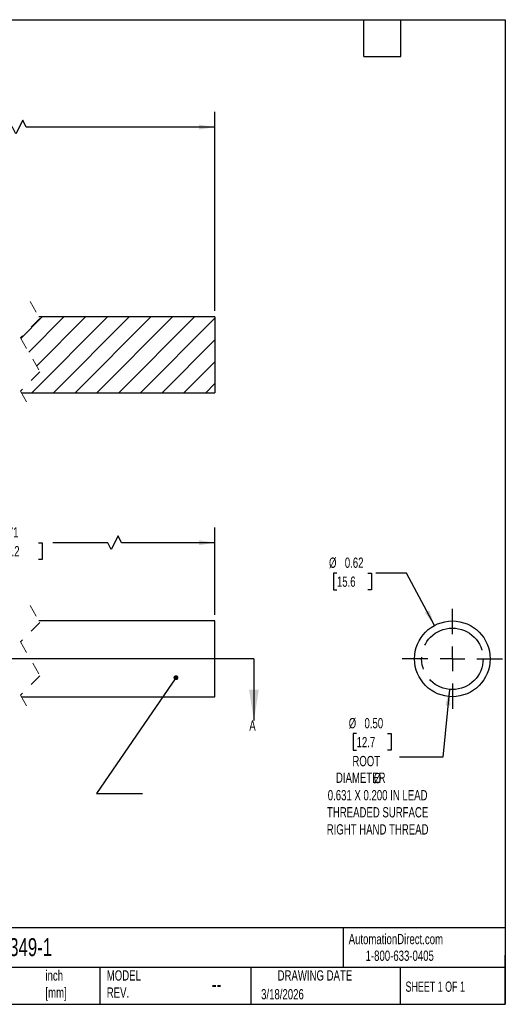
# Model space of a CAD drawing. Header units: inches. Extents: x 0.2 to 10.8, y 0.2 to 8.2.
# Tile 3 of 3: x 6.8 to 10.8, y 0.2 to 8.2. Entities that reach past the tile are written whole.
import ezdxf

# ---------------------------------------------------------------- set-up
doc = ezdxf.new("R2010")
doc.units = ezdxf.units.IN
doc.header["$MEASUREMENT"] = 0
for name, pattern in [('SLD-Center', [0.75, 0.6, -0.05, 0.05, -0.05]), ('SLD-Dashed', [0.075, 0.05, -0.025]), ('SLD-Solid', [0])]:
    doc.linetypes.add(name, pattern=pattern)
doc.layers.add('CENTER', color=40, linetype='SLD-Center')
doc.layers.add('HATCH', color=6, linetype='SLD-Solid')
doc.layers.add('DIMENSIONS', color=140, linetype='SLD-Solid', lineweight=25)
doc.layers.add('TEXT', color=140, linetype='SLD-Solid', lineweight=25)
doc.styles.add('SLDTEXTSTYLE0', font='TXT', dxfattribs={"width": 0.7})
doc.styles.add('SLDTEXTSTYLE1', font='TXT', dxfattribs={"width": 0.65})
doc.dimstyles.new('SLDDIMSTYLE4', dxfattribs={"dimtxt": 0.084961, "dimasz": 0.13, "dimexe": 0, "dimexo": 0.0625, "dimgap": 0.02124, "dimtad": 0, "dimtih": 1, "dimtoh": 1, "dimrnd": 1e-09, "dimzin": 12, "dimdsep": 46, "dimtxsty": 'SLDTEXTSTYLE0', "dimsah": 1, "dimcen": 0.09, "dimadec": 0, "dimazin": 3, "dimtfac": 1, "dimtofl": 0, "dimtmove": 0, "dimatfit": 3, "dimfxl": 0, "dimfrac": 2, "dimtolj": 1, "dimtzin": 12, "dimarcsym": 0})
doc.dimstyles.new('SLDDIMSTYLE5', dxfattribs={"dimtxt": 0.18, "dimasz": 0.04, "dimexe": 0, "dimexo": 0.0625, "dimgap": 0, "dimtad": 0, "dimtih": 1, "dimtoh": 1, "dimdec": 0, "dimrnd": 1e-09, "dimzin": 0, "dimdsep": 46, "dimtxsty": 'Standard', "dimblk1": 'DOT', "dimblk2": 'DOT', "dimsah": 1, "dimcen": 0.09, "dimadec": 0, "dimazin": 0, "dimtfac": 0.04, "dimtdec": 0, "dimtofl": 0, "dimtmove": 0, "dimatfit": 3, "dimldrblk": 'DOT', "dimfxl": 0, "dimfrac": 2, "dimtolj": 1, "dimtzin": 0, "dimarcsym": 0})
doc.dimstyles.new('SLDDIMSTYLE6', dxfattribs={"dimtxt": 0.084961, "dimasz": 0.13, "dimexe": 0, "dimexo": 0.0625, "dimgap": 0.02124, "dimtad": 0, "dimtih": 1, "dimtoh": 1, "dimrnd": 1e-09, "dimzin": 0, "dimdsep": 46, "dimtxsty": 'SLDTEXTSTYLE0', "dimsah": 1, "dimcen": 0, "dimadec": 0, "dimazin": 0, "dimtfac": 1, "dimtofl": 0, "dimtmove": 0, "dimatfit": 3, "dimfxl": 0, "dimfrac": 2, "dimtolj": 1, "dimtzin": 12, "dimarcsym": 0})
doc.dimstyles.new('SLDDIMSTYLE7', dxfattribs={"dimtxt": 0.084961, "dimasz": 0.13, "dimexe": 0, "dimexo": 0.0625, "dimgap": 0.02124, "dimtad": 0, "dimtih": 1, "dimtoh": 1, "dimrnd": 1e-09, "dimdsep": 46, "dimtxsty": 'SLDTEXTSTYLE0', "dimsah": 1, "dimcen": 0, "dimadec": 0, "dimazin": 2, "dimtfac": 1, "dimtofl": 0, "dimtmove": 0, "dimatfit": 3, "dimfxl": 0, "dimfrac": 2, "dimtolj": 1, "dimtzin": 12, "dimarcsym": 0})
doc.dimstyles.new('SLDDIMSTYLE8', dxfattribs={"dimtxt": 0.084961, "dimasz": 0.13, "dimexe": 0, "dimexo": 0.0625, "dimgap": 0.02124, "dimtad": 0, "dimtih": 1, "dimtoh": 1, "dimrnd": 1e-09, "dimzin": 4, "dimdsep": 46, "dimtxsty": 'SLDTEXTSTYLE0', "dimsah": 1, "dimcen": 0.09, "dimadec": 0, "dimazin": 1, "dimtfac": 1, "dimtofl": 0, "dimtmove": 0, "dimatfit": 3, "dimfxl": 0, "dimfrac": 2, "dimtolj": 1, "dimtzin": 12, "dimarcsym": 0})

# ---------------------------------------------------------------- blocks, each defined once
blk = doc.blocks.new('_D_4')
at = {"layer": 'DIMENSIONS'}
for p, q in [((5.0783, 3.4145), (5.0783, 4.1252)), ((8.3881, 3.4145), (8.3881, 4.1252)), ((5.0783, 4.0002), (6.4464, 4.0002)), ((6.5616, 4.0002), (6.533, 4.0002)), ((6.533, 4.0002), (6.533, 3.8651)), ((6.9554, 4.0002), (6.9839, 4.0002)), ((6.9839, 4.0002), (6.9839, 3.8651)), ((7.5177, 4.0002), (7.0705, 4.0002)), ((7.5455, 3.9446), (7.5177, 4.0002)), ((7.6011, 4.0557), (7.5455, 3.9446)), ((7.6289, 4.0002), (7.6011, 4.0557)), ((8.3881, 4.0002), (7.6289, 4.0002)), ((6.533, 3.8651), (6.5616, 3.8651)), ((6.9839, 3.8651), (6.9554, 3.8651))]:
    blk.add_line(p, q, dxfattribs=at)
for points in [[(5.0783, 4.0002), (5.2083, 3.9802), (5.2083, 4.0202)], [(8.3881, 4.0002), (8.2581, 4.0202), (8.2581, 3.9802)]]:
    blk.add_solid(points, dxfattribs=at)
at = {"layer": 'DIMENSIONS', "char_height": 0.08333, "attachment_point": 1, "style": 'SLDTEXTSTYLE0'}
for s, insert in [('68.71', (6.5969, 4.1266)), ('1745.2', (6.5616, 3.9726))]:
    blk.add_mtext(s, dxfattribs=dict(at, insert=insert))
blk = doc.blocks.new('_Dot')
at = {"color": 0, "linetype": 'ByBlock', "lineweight": -2}
blk.add_line((-0.5, 0), (-1, 0), dxfattribs=at)
at = {"color": 0, "linetype": 'ByBlock', "const_width": 0.5}
blk.add_lwpolyline([(-0.25, 0, 1), (0.25, 0, 1)], format="xyb", close=True, dxfattribs=at)
blk = doc.blocks.new('_D_5')
at = {"layer": 'DIMENSIONS'}
for p, q in [((10.2954, 2.8082), (10.2425, 2.2586)), ((9.5408, 2.4495), (9.5123, 2.4495)), ((9.5123, 2.4495), (9.5123, 2.3145)), ((9.7933, 2.4495), (9.8218, 2.4495)), ((9.8218, 2.4495), (9.8218, 2.3145)), ((9.5123, 2.3145), (9.5408, 2.3145)), ((9.8218, 2.3145), (9.7933, 2.3145)), ((10.2425, 2.2586), (9.8899, 2.2586))]:
    blk.add_line(p, q, dxfattribs=at)
blk.add_solid([(10.2954, 2.8082), (10.2631, 2.6807), (10.3029, 2.6769)], dxfattribs=at)
at = {"layer": 'DIMENSIONS', "char_height": 0.08333, "attachment_point": 1, "style": 'SLDTEXTSTYLE0'}
for s, insert in [('%%c', (9.4767, 2.576)), ('0.50', (9.6049, 2.576)), ('12.7', (9.5408, 2.4219)), ('ROOT', (9.5066, 2.2679)), ('DIAMETER', (9.3728, 2.1328))]:
    blk.add_mtext(s, dxfattribs=dict(at, insert=insert))
blk = doc.blocks.new('_D_6')
at = {"layer": 'DIMENSIONS'}
for p, q in [((9.3806, 3.7532), (9.3521, 3.7532)), ((9.3521, 3.7532), (9.3521, 3.6182)), ((9.6331, 3.7532), (9.6616, 3.7532)), ((9.6616, 3.7532), (9.6616, 3.6182)), ((9.9472, 3.7532), (9.6972, 3.7532)), ((10.1744, 3.3282), (9.9472, 3.7532)), ((9.3521, 3.6182), (9.3806, 3.6182)), ((9.6616, 3.6182), (9.6331, 3.6182))]:
    blk.add_line(p, q, dxfattribs=at)
blk.add_solid([(10.1744, 3.3282), (10.1308, 3.4523), (10.0955, 3.4334)], dxfattribs=at)
at = {"layer": 'DIMENSIONS', "char_height": 0.08333, "attachment_point": 1, "style": 'SLDTEXTSTYLE0'}
for s, insert in [('%%c', (9.3165, 3.8797)), ('0.62', (9.4448, 3.8797)), ('15.6', (9.3806, 3.7256))]:
    blk.add_mtext(s, dxfattribs=dict(at, insert=insert))
blk = doc.blocks.new('SW_CENTERMARKSYMBOL_0')
at = {"layer": 'CENTER', "color": 0}
for p, q in [((0, 0.2), (0, 0.4075)), ((0, 0), (0, 0.1)), ((-0.2, 0), (-0.4075, 0)), ((0, 0), (-0.1, 0)), ((0, 0), (0, -0.1)), ((0, 0), (0.1, 0)), ((0.2, 0), (0.4075, 0)), ((0, -0.2), (0, -0.4075))]:
    blk.add_line(p, q, dxfattribs=at)
blk = doc.blocks.new('_D_11')
at = {"layer": 'DIMENSIONS'}
for p, q in [((1.7883, 5.765), (1.7883, 7.5022)), ((8.3881, 5.8845), (8.3881, 7.5022)), ((1.7883, 7.3772), (5.0114, 7.3772)), ((5.1265, 7.3772), (5.098, 7.3772)), ((5.098, 7.3772), (5.098, 7.2422)), ((5.5203, 7.3772), (5.5489, 7.3772)), ((5.5489, 7.3772), (5.5489, 7.2422)), ((6.7422, 7.3772), (5.6355, 7.3772)), ((6.77, 7.3217), (6.7422, 7.3772)), ((6.8255, 7.4328), (6.77, 7.3217)), ((6.8533, 7.3772), (6.8255, 7.4328)), ((8.3881, 7.3772), (6.8533, 7.3772)), ((5.098, 7.2422), (5.1265, 7.2422)), ((5.5489, 7.2422), (5.5203, 7.2422))]:
    blk.add_line(p, q, dxfattribs=at)
for points in [[(1.7883, 7.3772), (1.9183, 7.3572), (1.9183, 7.3972)], [(8.3881, 7.3772), (8.2581, 7.3972), (8.2581, 7.3572)]]:
    blk.add_solid(points, dxfattribs=at)
at = {"layer": 'DIMENSIONS', "char_height": 0.08333, "attachment_point": 1, "style": 'SLDTEXTSTYLE0'}
for s, insert in [('72.00', (5.1619, 7.5037)), ('1828.8', (5.1265, 7.3496))]:
    blk.add_mtext(s, dxfattribs=dict(at, insert=insert))
blk = doc.blocks.new('SW_HATCH_0')
at = {"layer": 'HATCH', "color": 0}
for p, q in [((-1.7317, 0.0432), (-1.601, 0.174)), ((-1.7317, -0.1335), (-1.4242, 0.174)), ((-1.7317, -0.3103), (-1.2475, 0.174)), ((-1.7317, 0.0432), (-1.601, 0.174)), ((-1.7317, -0.1335), (-1.4242, 0.174)), ((-1.7317, -0.3103), (-1.2475, 0.174)), ((-1.7317, 0.0432), (-1.601, 0.174)), ((-1.7317, -0.1335), (-1.4242, 0.174)), ((-1.7317, -0.3103), (-1.2475, 0.174)), ((-1.6857, -0.441), (-1.0707, 0.174)), ((-1.6857, -0.441), (-1.0707, 0.174)), ((-1.6857, -0.441), (-1.0707, 0.174)), ((-1.5089, -0.441), (-0.8939, 0.174)), ((-1.5089, -0.441), (-0.8939, 0.174)), ((-1.5089, -0.441), (-0.8939, 0.174)), ((-1.3321, -0.441), (-0.7171, 0.174)), ((-1.3321, -0.441), (-0.7171, 0.174)), ((-1.3321, -0.441), (-0.7171, 0.174)), ((-1.1554, -0.441), (-0.5404, 0.174)), ((-1.1554, -0.441), (-0.5404, 0.174)), ((-1.1554, -0.441), (-0.5404, 0.174)), ((-0.9786, -0.441), (-0.3636, 0.174)), ((-0.9786, -0.441), (-0.3636, 0.174)), ((-0.9786, -0.441), (-0.3636, 0.174)), ((-0.8018, -0.441), (-0.1868, 0.174)), ((-0.8018, -0.441), (-0.1868, 0.174)), ((-0.8018, -0.441), (-0.1868, 0.174)), ((0, 0), (0.174, 0.174)), ((0, 0), (0.174, 0.174)), ((0, 0), (0.174, 0.174)), ((0.0644, -0.1124), (0.3507, 0.174)), ((0.0644, -0.1124), (0.3507, 0.174)), ((0.0644, -0.1124), (0.3507, 0.174)), ((0.0893, -0.441), (0.7043, 0.174)), ((0.0893, -0.441), (0.7043, 0.174)), ((0.0893, -0.441), (0.7043, 0.174)), ((0.1287, -0.2248), (0.5275, 0.174)), ((0.1287, -0.2248), (0.5275, 0.174)), ((0.1287, -0.2248), (0.5275, 0.174)), ((0.2661, -0.441), (0.8811, 0.174)), ((0.2661, -0.441), (0.8811, 0.174)), ((0.2661, -0.441), (0.8811, 0.174)), ((0.4429, -0.441), (1.0579, 0.174)), ((0.4429, -0.441), (1.0579, 0.174)), ((0.4429, -0.441), (1.0579, 0.174)), ((0.6196, -0.441), (1.2346, 0.174)), ((0.6196, -0.441), (1.2346, 0.174)), ((0.6196, -0.441), (1.2346, 0.174)), ((0.7964, -0.441), (1.4114, 0.174)), ((0.7964, -0.441), (1.4114, 0.174)), ((0.7964, -0.441), (1.4114, 0.174)), ((0.9732, -0.441), (1.5781, 0.1639)), ((0.9732, -0.441), (1.5781, 0.1639)), ((0.9732, -0.441), (1.5781, 0.1639)), ((-4.0561, -0.3365), (-3.6186, 0.101)), ((-4.0561, -0.3365), (-3.6186, 0.101)), ((-4.0561, -0.3365), (-3.6186, 0.101)), ((-4.0561, -0.3365), (-3.6186, 0.101)), ((-4.0561, -0.3365), (-3.6186, 0.101)), ((-4.0561, -0.3365), (-3.6186, 0.101)), ((-3.8793, -0.3365), (-3.4418, 0.101)), ((-3.8793, -0.3365), (-3.4418, 0.101)), ((-3.8793, -0.3365), (-3.4418, 0.101)), ((-3.8793, -0.3365), (-3.4418, 0.101)), ((-3.8793, -0.3365), (-3.4418, 0.101)), ((-3.8793, -0.3365), (-3.4418, 0.101)), ((-3.6635, -0.2976), (-3.2632, 0.1028)), ((-3.6635, -0.2976), (-3.2632, 0.1028)), ((-3.6635, -0.2976), (-3.2632, 0.1028)), ((-3.6635, -0.2976), (-3.2632, 0.1028)), ((-3.6635, -0.2976), (-3.2632, 0.1028)), ((-3.6635, -0.2976), (-3.2632, 0.1028)), ((-3.4867, -0.2976), (-3.0864, 0.1028)), ((-3.4867, -0.2976), (-3.0864, 0.1028)), ((-3.4867, -0.2976), (-3.0864, 0.1028)), ((-3.4867, -0.2976), (-3.0864, 0.1028)), ((-3.4867, -0.2976), (-3.0864, 0.1028)), ((-3.4867, -0.2976), (-3.0864, 0.1028)), ((-3.31, -0.2976), (-2.9096, 0.1028)), ((-3.31, -0.2976), (-2.9096, 0.1028)), ((-3.31, -0.2976), (-2.9096, 0.1028)), ((-3.31, -0.2976), (-2.9096, 0.1028)), ((-3.31, -0.2976), (-2.9096, 0.1028)), ((-3.31, -0.2976), (-2.9096, 0.1028)), ((-3.0675, -0.2319), (-2.7329, 0.1028)), ((-3.0675, -0.2319), (-2.7329, 0.1028)), ((-3.0675, -0.2319), (-2.7329, 0.1028)), ((-3.0675, -0.2319), (-2.7329, 0.1028)), ((-3.0675, -0.2319), (-2.7329, 0.1028)), ((-3.0675, -0.2319), (-2.7329, 0.1028)), ((-2.9612, -0.3024), (-2.5561, 0.1028)), ((-2.9612, -0.3024), (-2.5561, 0.1028)), ((-2.9612, -0.3024), (-2.5561, 0.1028)), ((-2.9612, -0.3024), (-2.5561, 0.1028)), ((-2.9612, -0.3024), (-2.5561, 0.1028)), ((-2.9612, -0.3024), (-2.5561, 0.1028)), ((-2.8519, -0.3698), (-2.3793, 0.1028)), ((-2.8519, -0.3698), (-2.3793, 0.1028)), ((-2.8519, -0.3698), (-2.3793, 0.1028)), ((-2.8519, -0.3698), (-2.3793, 0.1028)), ((-2.8519, -0.3698), (-2.3793, 0.1028)), ((-2.8519, -0.3698), (-2.3793, 0.1028)), ((-2.6751, -0.3698), (-2.2025, 0.1028)), ((-2.6751, -0.3698), (-2.2025, 0.1028)), ((-2.6751, -0.3698), (-2.2025, 0.1028)), ((-2.6751, -0.3698), (-2.2025, 0.1028)), ((-2.6751, -0.3698), (-2.2025, 0.1028)), ((-2.6751, -0.3698), (-2.2025, 0.1028)), ((-2.4984, -0.3698), (-2.0258, 0.1028)), ((-2.4984, -0.3698), (-2.0258, 0.1028)), ((-2.4984, -0.3698), (-2.0258, 0.1028)), ((-2.4984, -0.3698), (-2.0258, 0.1028)), ((-2.4984, -0.3698), (-2.0258, 0.1028)), ((-2.4984, -0.3698), (-2.0258, 0.1028)), ((-2.3216, -0.3698), (-1.849, 0.1028)), ((-2.3216, -0.3698), (-1.849, 0.1028)), ((-2.3216, -0.3698), (-1.849, 0.1028)), ((-2.3216, -0.3698), (-1.849, 0.1028)), ((-2.3216, -0.3698), (-1.849, 0.1028)), ((-2.3216, -0.3698), (-1.849, 0.1028)), ((-4.9983, -0.0413), (-4.8875, 0.0695)), ((-4.9983, -0.0413), (-4.8875, 0.0695)), ((-4.9983, -0.0413), (-4.8875, 0.0695)), ((-4.9983, -0.0413), (-4.8875, 0.0695)), ((-4.9983, -0.0413), (-4.8875, 0.0695)), ((-4.9983, -0.0413), (-4.8875, 0.0695)), ((-4.8675, -0.2641), (-4.5339, 0.0695)), ((-4.8675, -0.2641), (-4.5339, 0.0695)), ((-4.8675, -0.2641), (-4.5339, 0.0695)), ((-4.8675, -0.2641), (-4.5339, 0.0695)), ((-4.8675, -0.2641), (-4.5339, 0.0695)), ((-4.8675, -0.2641), (-4.5339, 0.0695)), ((-4.8512, -0.071), (-4.7107, 0.0695)), ((-4.8512, -0.071), (-4.7107, 0.0695)), ((-4.8512, -0.071), (-4.7107, 0.0695)), ((-4.8512, -0.071), (-4.7107, 0.0695)), ((-4.8512, -0.071), (-4.7107, 0.0695)), ((-4.8512, -0.071), (-4.7107, 0.0695)), ((-4.6908, -0.2641), (-4.3572, 0.0695)), ((-4.6908, -0.2641), (-4.3572, 0.0695)), ((-4.6908, -0.2641), (-4.3572, 0.0695)), ((-4.6908, -0.2641), (-4.3572, 0.0695)), ((-4.6908, -0.2641), (-4.3572, 0.0695)), ((-4.6908, -0.2641), (-4.3572, 0.0695)), ((-4.514, -0.2641), (-4.1804, 0.0695)), ((-4.514, -0.2641), (-4.1804, 0.0695)), ((-4.514, -0.2641), (-4.1804, 0.0695)), ((-4.514, -0.2641), (-4.1804, 0.0695)), ((-4.514, -0.2641), (-4.1804, 0.0695)), ((-4.514, -0.2641), (-4.1804, 0.0695)), ((-4.3372, -0.2641), (-4.0036, 0.0695)), ((-4.3372, -0.2641), (-4.0036, 0.0695)), ((-4.3372, -0.2641), (-4.0036, 0.0695)), ((-4.3372, -0.2641), (-4.0036, 0.0695)), ((-4.3372, -0.2641), (-4.0036, 0.0695)), ((-4.3372, -0.2641), (-4.0036, 0.0695)), ((-4.2328, -0.3365), (-3.8268, 0.0695)), ((-4.2328, -0.3365), (-3.8268, 0.0695)), ((-4.2328, -0.3365), (-3.8268, 0.0695)), ((-4.2328, -0.3365), (-3.8268, 0.0695)), ((-4.2328, -0.3365), (-3.8268, 0.0695)), ((-4.2328, -0.3365), (-3.8268, 0.0695)), ((-2.1448, -0.3698), (-1.7317, 0.0432)), ((-2.1448, -0.3698), (-1.7317, 0.0432)), ((-2.1448, -0.3698), (-1.7317, 0.0432)), ((-2.1448, -0.3698), (-1.7317, 0.0432)), ((-2.1448, -0.3698), (-1.7317, 0.0432)), ((-2.1448, -0.3698), (-1.7317, 0.0432)), ((-0.625, -0.441), (-0.226, -0.042)), ((-0.625, -0.441), (-0.226, -0.042)), ((-0.625, -0.441), (-0.226, -0.042)), ((1.15, -0.441), (1.5781, -0.0129)), ((1.15, -0.441), (1.5781, -0.0129)), ((1.15, -0.441), (1.5781, -0.0129)), ((-1.968, -0.3698), (-1.7317, -0.1335)), ((-1.968, -0.3698), (-1.7317, -0.1335)), ((-1.968, -0.3698), (-1.7317, -0.1335)), ((-1.968, -0.3698), (-1.7317, -0.1335)), ((-1.968, -0.3698), (-1.7317, -0.1335)), ((-1.968, -0.3698), (-1.7317, -0.1335)), ((-0.4482, -0.441), (-0.1616, -0.1544)), ((-0.4482, -0.441), (-0.1616, -0.1544)), ((-0.4482, -0.441), (-0.1616, -0.1544)), ((-5.0217, -0.2416), (-5.0164, -0.2362)), ((-5.0217, -0.2416), (-5.0164, -0.2362)), ((-5.0217, -0.2416), (-5.0164, -0.2362)), ((-5.0217, -0.2416), (-5.0164, -0.2362)), ((-5.0217, -0.2416), (-5.0164, -0.2362)), ((-5.0217, -0.2416), (-5.0164, -0.2362)), ((1.3267, -0.441), (1.5781, -0.1897)), ((1.3267, -0.441), (1.5781, -0.1897)), ((1.3267, -0.441), (1.5781, -0.1897)), ((-3.1412, -0.3056), (-3.0959, -0.2603)), ((-3.1412, -0.3056), (-3.0959, -0.2603)), ((-3.1412, -0.3056), (-3.0959, -0.2603)), ((-3.1412, -0.3056), (-3.0959, -0.2603)), ((-3.1412, -0.3056), (-3.0959, -0.2603)), ((-3.1412, -0.3056), (-3.0959, -0.2603)), ((-1.7913, -0.3698), (-1.7317, -0.3103)), ((-1.7913, -0.3698), (-1.7317, -0.3103)), ((-1.7913, -0.3698), (-1.7317, -0.3103)), ((-1.7913, -0.3698), (-1.7317, -0.3103)), ((-1.7913, -0.3698), (-1.7317, -0.3103)), ((-1.7913, -0.3698), (-1.7317, -0.3103)), ((-0.2715, -0.441), (-0.0972, -0.2668)), ((-0.2715, -0.441), (-0.0972, -0.2668)), ((-0.2715, -0.441), (-0.0972, -0.2668)), ((-3.0287, -0.3698), (-2.9897, -0.3308)), ((-3.0287, -0.3698), (-2.9897, -0.3308)), ((-3.0287, -0.3698), (-2.9897, -0.3308)), ((-3.0287, -0.3698), (-2.9897, -0.3308)), ((-3.0287, -0.3698), (-2.9897, -0.3308)), ((-3.0287, -0.3698), (-2.9897, -0.3308)), ((1.5035, -0.441), (1.5781, -0.3664)), ((1.5035, -0.441), (1.5781, -0.3664)), ((1.5035, -0.441), (1.5781, -0.3664))]:
    blk.add_line(p, q, dxfattribs=at)

msp = doc.modelspace()

# ---------------------------------------------------------------- linework, layer by layer
at = {"color": 7, "linetype": 'SLD-Dashed', "lineweight": 18}
for p, q in [((6.88649, 5.95949), (6.96523, 5.82198)), ((6.96523, 5.82198), (6.80775, 5.6645)), ((6.80775, 5.6645), (6.96523, 5.38948)), ((6.96523, 5.38948), (6.80775, 5.232)), ((6.80775, 5.232), (6.88649, 5.09449)), ((6.88649, 3.48954), (6.96523, 3.35203)), ((6.96523, 3.35203), (6.80775, 3.19454)), ((6.80775, 3.19454), (6.96523, 2.91953)), ((6.96523, 2.91953), (6.80775, 2.76204)), ((6.80775, 2.76204), (6.88649, 2.62454))]:
    msp.add_line(p, q, dxfattribs=at)
for p, q in [((8.38813, 5.83449), (6.95807, 5.83449)), ((8.38813, 5.83449), (8.38813, 5.21949)), ((6.81492, 5.21949), (8.38813, 5.21949)), ((8.38813, 3.36454), (6.95807, 3.36454)), ((8.38813, 3.05704), (8.38813, 3.36454)), ((8.38813, 2.74954), (8.38813, 3.05704)), ((6.81492, 2.74954), (8.38813, 2.74954))]:
    msp.add_line(p, q)
msp.add_circle((10.31942, 3.05704), 0.3075)
at = {"layer": 'CENTER', "linetype": 'SLD-Center'}
msp.add_circle((10.31942, 3.05704), 0.25, dxfattribs=at)
at = {"layer": 'TEXT'}
for p, q in [((0.25, 8.25), (10.75, 8.25)), ((9.6, 7.95), (9.6, 8.25)), ((9.9, 7.95), (9.9, 8.25)), ((10.75, 8.25), (10.75, 0.25)), ((9.6, 7.95), (9.9, 7.95)), ((8.70573, 3.05704), (1.50901, 3.05704)), ((10.75, 0.87111), (0.25, 0.87111)), ((9.4321, 0.87111), (9.4321, 0.55)), ((10.75, 0.25), (10.75, 0.65)), ((10.75, 0.55), (0.25, 0.55)), ((7.45278, 0.55), (7.45278, 0.25)), ((8.67974, 0.55), (8.67974, 0.25)), ((9.89562, 0.55), (9.89562, 0.25)), ((0.25, 0.25), (10.75, 0.25))]:
    msp.add_line(p, q, dxfattribs=at)
at = {"layer": 'TEXT', "linetype": 'SLD-Solid'}
msp.add_line((8.70573, 3.05704), (8.70573, 2.55704), dxfattribs=at)
at = {"layer": 'TEXT'}
msp.add_solid([(8.70573, 2.55704), (8.74573, 2.80704), (8.66573, 2.80704)], dxfattribs=at)

# ---------------------------------------------------------------- block references
at = {"layer": 'CENTER'}
msp.add_blockref('SW_CENTERMARKSYMBOL_0', (10.31942, 3.05704), dxfattribs=at)
at = {"layer": 'HATCH'}
msp.add_blockref('SW_HATCH_0', (6.81003, 5.66053), dxfattribs=at)

# ---------------------------------------------------------------- texts
at = {"layer": 'TEXT'}
for s, insert, char_height, attachment_point, style in [('A', (8.66777, 2.55704), 0.08496, 1, 'SLDTEXTSTYLE0'), ('%%c^J0.631 X 0.200 IN LEAD^JTHREADED SURFACE^JRIGHT HAND THREAD', (9.71164, 2.12974), 0.0833333, 2, 'SLDTEXTSTYLE0'), ('AutomationDirect.com', (9.47618, 0.82191), 0.0833333, 1, 'SLDTEXTSTYLE0'), ('R30-24349-1', (6.26802, 0.78747), 0.1458333, 1, 'SLDTEXTSTYLE0'), ('1-800-633-0405', (9.61384, 0.6865), 0.0833333, 1, 'SLDTEXTSTYLE0'), ('inch^J[mm]', (7.01039, 0.52606), 0.083333, 1, 'SLDTEXTSTYLE0'), ('MODEL ^JREV.', (7.5092, 0.52614), 0.0833333, 1, 'SLDTEXTSTYLE0'), ('DRAWING DATE', (9.20178, 0.52614), 0.0833333, 2, 'SLDTEXTSTYLE0'), ('--', (8.36331, 0.47542), 0.125, 1, 'SLDTEXTSTYLE0'), ('SHEET 1 OF 1', (9.93863, 0.4351), 0.0833333, 1, 'SLDTEXTSTYLE1'), ('3/18/2026', (8.76428, 0.37365), 0.083333, 1, 'SLDTEXTSTYLE0')]:
    msp.add_mtext(s, dxfattribs=dict(at, insert=insert, char_height=char_height, attachment_point=attachment_point, style=style))

# ---------------------------------------------------------------- dimensions: what is measured, and where the dimension line sits
at = {"layer": 'DIMENSIONS'}
for base, p1, p2, text, dimstyle, picture, middle in [((8.38813, 7.37724), (1.78829, 5.71499), (8.38813, 5.83449), '72.00', 'SLDDIMSTYLE8', '_D_11', (5.32343, 7.37724)), ((8.38813, 4.00017), (5.07829, 3.36454), (8.38813, 3.36454), '68.71', 'SLDDIMSTYLE4', '_D_4', (6.75847, 4.00017))]:
    dim = msp.add_linear_dim(base=base, p1=p1, p2=p2, text=text, dimstyle=dimstyle, dxfattribs=at)
    dim.commit()
    dim.dimension.update_dxf_attribs({"geometry": picture, "text_midpoint": middle, "dimtype": 160})
dim = msp.add_diameter_dim_2p(p1=(10.46439, 2.785855), p2=(10.174441, 3.328215), dimstyle='SLDDIMSTYLE7', dxfattribs=at)
dim.commit()
dim.dimension.update_dxf_attribs({"geometry": '_D_6', "text_midpoint": (9.506858, 3.753217), "dimtype": 163})
dim = msp.add_diameter_dim_2p(p1=(10.34339, 3.30588), p2=(10.29544, 2.80819), text='<>\\PROOT\\PDIAMETER', dimstyle='SLDDIMSTYLE6', dxfattribs=at)
dim.commit()
dim.dimension.update_dxf_attribs({"geometry": '_D_5', "text_midpoint": (9.66703, 2.30254), "dimtype": 163})

# ---------------------------------------------------------------- leaders
at = {"layer": 'TEXT'}
msp.add_leader([(8.07176, 2.90364), (7.42451, 1.96352), (7.80068, 1.96352)], dimstyle='SLDDIMSTYLE5', dxfattribs=at)

doc.saveas('drawing.dxf')
